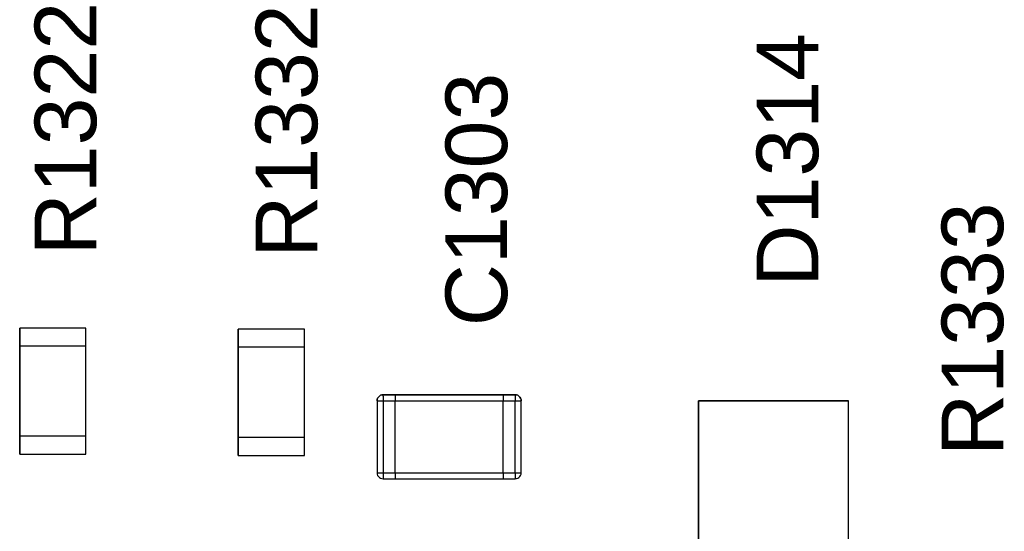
# Model space of a CAD drawing. Header units: inches. Extents: x 0 to 474, y -297 to 0.
# Tile 11 of 256: x 183.89 to 192.09, y -179.73 to -175.47. Entities that reach past the tile are written whole.
import ezdxf

# ---------------------------------------------------------------- set-up
doc = ezdxf.new("R2010")
doc.units = ezdxf.units.IN
doc.header["$MEASUREMENT"] = 0
doc.styles.add('Arial0', font='arial.ttf', dxfattribs={"height": 3.644212})

msp = doc.modelspace()

# ---------------------------------------------------------------- linework, layer by layer
at = {"color": 7, "true_color": 0xffffff}
for p, q in [((184.4448, -178.0348), (183.8948, -178.0348)), ((183.8948, -178.0348), (183.8948, -178.1848)), ((183.8948, -178.1848), (183.8948, -178.0348)), ((184.4448, -178.0348), (183.8948, -178.0348)), ((184.4448, -178.1848), (184.4448, -178.0348)), ((184.4448, -178.1848), (184.4448, -178.0348)), ((186.2648, -178.0448), (185.7148, -178.0448)), ((185.7148, -178.0448), (185.7148, -178.1948)), ((185.7148, -178.1948), (185.7148, -178.0448)), ((186.2648, -178.0448), (185.7148, -178.0448)), ((186.2648, -178.1948), (186.2648, -178.0448)), ((186.2648, -178.1948), (186.2648, -178.0448)), ((183.8948, -178.1848), (183.8948, -178.9348)), ((183.8948, -178.9348), (183.8948, -178.1848)), ((184.4448, -178.1848), (183.8948, -178.1848)), ((183.8948, -178.9348), (183.8948, -178.1848)), ((184.4448, -178.1848), (183.8948, -178.1848)), ((184.4448, -178.9348), (184.4448, -178.1848)), ((184.4448, -178.9348), (184.4448, -178.1848)), ((184.4448, -178.9348), (184.4448, -178.1848)), ((185.7148, -178.1948), (185.7148, -178.9448)), ((185.7148, -178.9448), (185.7148, -178.1948)), ((186.2648, -178.1948), (185.7148, -178.1948)), ((185.7148, -178.9448), (185.7148, -178.1948)), ((186.2648, -178.1948), (185.7148, -178.1948)), ((186.2648, -178.9448), (186.2648, -178.1948)), ((186.2648, -178.9448), (186.2648, -178.1948)), ((186.2648, -178.9448), (186.2648, -178.1948)), ((186.8888, -178.6008), (186.8808, -178.6088)), ((186.8808, -178.6088), (186.8888, -178.6008)), ((186.8808, -178.6088), (186.8888, -178.6008)), ((186.8978, -178.5948), (186.8888, -178.6008)), ((186.8888, -178.6008), (186.8978, -178.5948)), ((186.8888, -178.6008), (186.8978, -178.5948)), ((186.9088, -178.5908), (186.8978, -178.5948)), ((186.8978, -178.5948), (186.9088, -178.5908)), ((186.8978, -178.5948), (186.9088, -178.5908)), ((186.9198, -178.5898), (186.9088, -178.5908)), ((186.9088, -178.5908), (186.9198, -178.5898)), ((186.9088, -178.5908), (186.9198, -178.5898)), ((187.0198, -178.5898), (186.9198, -178.5898)), ((186.9198, -178.5898), (187.0198, -178.5898)), ((186.9198, -178.5898), (187.0198, -178.5898)), ((186.9198, -178.5898), (186.9198, -178.5908)), ((186.9198, -178.5898), (186.9198, -178.5908)), ((186.9198, -178.5908), (186.9198, -178.5948)), ((186.9198, -178.5908), (186.9198, -178.5948)), ((186.9198, -178.6008), (186.9198, -178.5948)), ((186.9198, -178.6008), (186.9198, -178.5948)), ((186.9198, -178.6008), (186.9198, -178.6088)), ((186.9198, -178.6008), (186.9198, -178.6088)), ((187.9198, -178.5898), (187.0198, -178.5898)), ((187.0198, -178.5898), (187.0198, -178.5908)), ((187.0198, -178.5898), (187.9198, -178.5898)), ((187.0198, -178.5898), (187.0198, -178.5908)), ((187.0198, -178.5898), (187.0198, -178.5908)), ((187.0198, -178.5898), (187.9198, -178.5898)), ((187.0198, -178.5898), (187.0198, -178.5908)), ((187.0198, -178.5908), (187.0198, -178.5948)), ((187.0198, -178.5908), (187.0198, -178.5948)), ((187.0198, -178.5908), (187.0198, -178.5948)), ((187.0198, -178.5908), (187.0198, -178.5948)), ((187.0198, -178.5948), (187.0198, -178.6008)), ((187.0198, -178.5948), (187.0198, -178.6008)), ((187.0198, -178.5948), (187.0198, -178.6008)), ((187.0198, -178.5948), (187.0198, -178.6008)), ((187.0198, -178.6008), (187.0198, -178.6088)), ((187.0198, -178.6008), (187.0198, -178.6088)), ((187.0198, -178.6008), (187.0198, -178.6088)), ((187.0198, -178.6008), (187.0198, -178.6088)), ((188.0198, -178.5898), (187.9198, -178.5898)), ((187.9198, -178.5898), (188.0198, -178.5898)), ((187.9198, -178.5898), (187.9198, -178.5908)), ((187.9198, -178.5898), (187.9198, -178.5908)), ((187.9198, -178.5898), (188.0198, -178.5898)), ((187.9198, -178.5898), (187.9198, -178.5908)), ((187.9198, -178.5898), (187.9198, -178.5908)), ((187.9198, -178.5908), (187.9198, -178.5948)), ((187.9198, -178.5908), (187.9198, -178.5948)), ((187.9198, -178.5908), (187.9198, -178.5948)), ((187.9198, -178.5908), (187.9198, -178.5948)), ((187.9198, -178.5948), (187.9198, -178.6008)), ((187.9198, -178.5948), (187.9198, -178.6008)), ((187.9198, -178.5948), (187.9198, -178.6008)), ((187.9198, -178.5948), (187.9198, -178.6008)), ((187.9198, -178.6008), (187.9198, -178.6088)), ((187.9198, -178.6008), (187.9198, -178.6088)), ((187.9198, -178.6008), (187.9198, -178.6088)), ((187.9198, -178.6008), (187.9198, -178.6088)), ((188.0198, -178.5908), (188.0198, -178.5898)), ((188.0198, -178.5898), (188.0308, -178.5908)), ((188.0198, -178.5898), (188.0308, -178.5908)), ((188.0198, -178.5898), (188.0198, -178.5908)), ((188.0198, -178.5898), (188.0198, -178.5908)), ((188.0308, -178.5908), (188.0198, -178.5908)), ((188.0198, -178.5908), (188.0198, -178.5948)), ((188.0198, -178.5908), (188.0198, -178.5948)), ((188.0198, -178.5948), (188.0198, -178.6008)), ((188.0198, -178.5948), (188.0198, -178.6008)), ((188.0198, -178.6008), (188.0198, -178.6088)), ((188.0198, -178.6008), (188.0198, -178.6088)), ((188.0418, -178.5948), (188.0308, -178.5908)), ((188.0308, -178.5908), (188.0418, -178.5948)), ((188.0308, -178.5908), (188.0418, -178.5948)), ((188.0508, -178.6008), (188.0418, -178.5948)), ((188.0418, -178.5948), (188.0508, -178.6008)), ((188.0418, -178.5948), (188.0508, -178.6008)), ((188.0588, -178.6088), (188.0508, -178.6008)), ((188.0508, -178.6008), (188.0588, -178.6088)), ((188.0508, -178.6008), (188.0588, -178.6088)), ((186.8708, -178.6288), (186.8698, -178.6398)), ((186.8698, -178.6398), (186.8708, -178.6288)), ((186.8698, -178.6398), (186.8708, -178.6288)), ((186.8698, -178.6398), (186.8698, -179.2398)), ((186.8698, -178.6398), (186.8698, -179.2398)), ((186.8698, -178.6398), (186.8698, -179.2398)), ((186.8698, -178.6398), (186.8708, -178.6398)), ((186.8698, -178.6398), (186.8708, -178.6398)), ((186.8748, -178.6178), (186.8708, -178.6288)), ((186.8708, -178.6288), (186.8748, -178.6178)), ((186.8708, -178.6288), (186.8748, -178.6178)), ((186.8708, -178.6398), (186.8748, -178.6398)), ((186.8708, -178.6398), (186.8748, -178.6398)), ((186.8808, -178.6088), (186.8748, -178.6178)), ((186.8748, -178.6178), (186.8808, -178.6088)), ((186.8748, -178.6178), (186.8808, -178.6088)), ((186.8748, -178.6398), (186.8808, -178.6398)), ((186.8748, -178.6398), (186.8808, -178.6398)), ((186.8808, -178.6398), (186.8888, -178.6398)), ((186.8808, -178.6398), (186.8888, -178.6398)), ((186.8888, -178.6398), (186.8978, -178.6398)), ((186.8888, -178.6398), (186.8978, -178.6398)), ((186.8978, -178.6398), (186.9088, -178.6398)), ((186.8978, -178.6398), (186.9088, -178.6398)), ((186.9088, -178.6398), (186.9198, -178.6398)), ((186.9088, -178.6398), (186.9198, -178.6398)), ((186.9198, -178.6088), (186.9198, -178.6178)), ((186.9198, -178.6088), (186.9198, -178.6178)), ((186.9198, -178.6178), (186.9198, -178.6288)), ((186.9198, -178.6178), (186.9198, -178.6288)), ((186.9198, -178.6288), (186.9198, -178.6398)), ((186.9198, -178.6288), (186.9198, -178.6398)), ((186.9198, -178.6398), (187.0198, -178.6398)), ((186.9198, -178.6398), (186.9198, -179.2398)), ((186.9198, -178.6398), (187.0198, -178.6398)), ((186.9198, -178.6398), (186.9198, -179.2398)), ((187.0198, -178.6088), (187.0198, -178.6178)), ((187.0198, -178.6088), (187.0198, -178.6178)), ((187.0198, -178.6088), (187.0198, -178.6178)), ((187.0198, -178.6088), (187.0198, -178.6178)), ((187.0198, -178.6178), (187.0198, -178.6288)), ((187.0198, -178.6178), (187.0198, -178.6288)), ((187.0198, -178.6178), (187.0198, -178.6288)), ((187.0198, -178.6178), (187.0198, -178.6288)), ((187.0198, -178.6288), (187.0198, -178.6398)), ((187.0198, -178.6288), (187.0198, -178.6398)), ((187.0198, -178.6288), (187.0198, -178.6398)), ((187.0198, -178.6288), (187.0198, -178.6398)), ((187.0198, -179.2398), (187.0198, -178.6398)), ((187.0198, -179.2398), (187.0198, -178.6398)), ((187.0198, -179.2398), (187.0198, -178.6398)), ((187.0198, -179.2398), (187.0198, -178.6398)), ((187.0198, -178.6398), (187.9198, -178.6398)), ((187.0198, -178.6398), (187.9198, -178.6398)), ((187.9198, -178.6088), (187.9198, -178.6178)), ((187.9198, -178.6088), (187.9198, -178.6178)), ((187.9198, -178.6088), (187.9198, -178.6178)), ((187.9198, -178.6088), (187.9198, -178.6178)), ((187.9198, -178.6178), (187.9198, -178.6288)), ((187.9198, -178.6178), (187.9198, -178.6288)), ((187.9198, -178.6178), (187.9198, -178.6288)), ((187.9198, -178.6178), (187.9198, -178.6288)), ((187.9198, -178.6288), (187.9198, -178.6398)), ((187.9198, -178.6288), (187.9198, -178.6398)), ((187.9198, -178.6288), (187.9198, -178.6398)), ((187.9198, -178.6288), (187.9198, -178.6398)), ((187.9198, -179.2398), (187.9198, -178.6398)), ((187.9198, -179.2398), (187.9198, -178.6398)), ((187.9198, -179.2398), (187.9198, -178.6398)), ((187.9198, -179.2398), (187.9198, -178.6398)), ((187.9198, -178.6398), (188.0198, -178.6398)), ((187.9198, -178.6398), (188.0198, -178.6398)), ((188.0198, -178.6088), (188.0198, -178.6178)), ((188.0198, -178.6088), (188.0198, -178.6178)), ((188.0198, -178.6178), (188.0198, -178.6288)), ((188.0198, -178.6178), (188.0198, -178.6288)), ((188.0198, -178.6288), (188.0198, -178.6398)), ((188.0198, -178.6288), (188.0198, -178.6398)), ((188.0198, -178.6398), (188.0308, -178.6398)), ((188.0198, -179.2398), (188.0198, -178.6398)), ((188.0198, -178.6398), (188.0308, -178.6398)), ((188.0198, -179.2398), (188.0198, -178.6398)), ((188.0308, -178.6398), (188.0418, -178.6398)), ((188.0308, -178.6398), (188.0418, -178.6398)), ((188.0418, -178.6398), (188.0508, -178.6398)), ((188.0418, -178.6398), (188.0508, -178.6398)), ((188.0508, -178.6398), (188.0588, -178.6398)), ((188.0508, -178.6398), (188.0588, -178.6398)), ((188.0648, -178.6178), (188.0588, -178.6088)), ((188.0588, -178.6088), (188.0648, -178.6178)), ((188.0588, -178.6088), (188.0648, -178.6178)), ((188.0588, -178.6398), (188.0648, -178.6398)), ((188.0588, -178.6398), (188.0648, -178.6398)), ((188.0688, -178.6288), (188.0648, -178.6178)), ((188.0648, -178.6178), (188.0688, -178.6288)), ((188.0648, -178.6178), (188.0688, -178.6288)), ((188.0648, -178.6398), (188.0688, -178.6398)), ((188.0648, -178.6398), (188.0688, -178.6398)), ((188.0698, -178.6398), (188.0688, -178.6288)), ((188.0688, -178.6288), (188.0698, -178.6398)), ((188.0688, -178.6288), (188.0698, -178.6398)), ((188.0688, -178.6398), (188.0698, -178.6398)), ((188.0688, -178.6398), (188.0698, -178.6398)), ((188.0698, -179.2398), (188.0698, -178.6398)), ((188.0698, -179.2398), (188.0698, -178.6398)), ((188.0698, -179.2398), (188.0698, -178.6398)), ((190.7948, -178.6398), (189.5448, -178.6398)), ((189.5448, -178.6398), (189.5448, -180.3398)), ((189.5448, -180.3398), (189.5448, -178.6398)), ((189.5448, -178.6398), (190.7948, -178.6398)), ((190.7948, -180.3398), (190.7948, -178.6398)), ((190.7948, -180.3398), (190.7948, -178.6398)), ((183.8948, -178.9348), (183.8948, -179.0848)), ((183.8948, -179.0848), (183.8948, -178.9348)), ((184.4448, -178.9348), (183.8948, -178.9348)), ((184.4448, -178.9348), (183.8948, -178.9348)), ((184.4448, -179.0848), (184.4448, -178.9348)), ((184.4448, -179.0848), (184.4448, -178.9348)), ((185.7148, -178.9448), (185.7148, -179.0948)), ((185.7148, -179.0948), (185.7148, -178.9448)), ((186.2648, -178.9448), (185.7148, -178.9448)), ((186.2648, -178.9448), (185.7148, -178.9448)), ((186.2648, -179.0948), (186.2648, -178.9448)), ((186.2648, -179.0948), (186.2648, -178.9448)), ((183.8948, -179.0848), (184.4448, -179.0848)), ((183.8948, -179.0848), (184.4448, -179.0848)), ((185.7148, -179.0948), (186.2648, -179.0948)), ((185.7148, -179.0948), (186.2648, -179.0948)), ((186.8698, -179.2398), (186.8708, -179.2508)), ((186.8698, -179.2398), (186.8708, -179.2508)), ((186.8698, -179.2398), (186.8708, -179.2508)), ((186.8698, -179.2398), (186.8708, -179.2398)), ((186.8698, -179.2398), (186.8708, -179.2398)), ((186.8708, -179.2398), (186.8748, -179.2398)), ((186.8708, -179.2398), (186.8748, -179.2398)), ((186.8708, -179.2508), (186.8748, -179.2618)), ((186.8708, -179.2508), (186.8748, -179.2618)), ((186.8708, -179.2508), (186.8748, -179.2618)), ((186.8748, -179.2398), (186.8808, -179.2398)), ((186.8748, -179.2398), (186.8808, -179.2398)), ((186.8808, -179.2398), (186.8888, -179.2398)), ((186.8808, -179.2398), (186.8888, -179.2398)), ((186.8888, -179.2398), (186.8978, -179.2398)), ((186.8888, -179.2398), (186.8978, -179.2398)), ((186.8978, -179.2398), (186.9088, -179.2398)), ((186.8978, -179.2398), (186.9088, -179.2398)), ((186.9088, -179.2398), (186.9198, -179.2398)), ((186.9088, -179.2398), (186.9198, -179.2398)), ((186.9198, -179.2398), (187.0198, -179.2398)), ((186.9198, -179.2398), (186.9198, -179.2508)), ((186.9198, -179.2398), (187.0198, -179.2398)), ((186.9198, -179.2398), (186.9198, -179.2508)), ((186.9198, -179.2508), (186.9198, -179.2618)), ((186.9198, -179.2508), (186.9198, -179.2618)), ((187.0198, -179.2398), (187.0198, -179.2508)), ((187.0198, -179.2398), (187.0198, -179.2508)), ((187.0198, -179.2398), (187.0198, -179.2508)), ((187.0198, -179.2398), (187.0198, -179.2508)), ((187.0198, -179.2398), (187.9198, -179.2398)), ((187.0198, -179.2398), (187.9198, -179.2398)), ((187.0198, -179.2508), (187.0198, -179.2618)), ((187.0198, -179.2508), (187.0198, -179.2618)), ((187.0198, -179.2508), (187.0198, -179.2618)), ((187.0198, -179.2508), (187.0198, -179.2618)), ((187.9198, -179.2398), (187.9198, -179.2508)), ((187.9198, -179.2398), (187.9198, -179.2508)), ((187.9198, -179.2398), (187.9198, -179.2508)), ((187.9198, -179.2398), (187.9198, -179.2508)), ((187.9198, -179.2398), (188.0198, -179.2398)), ((187.9198, -179.2398), (188.0198, -179.2398)), ((187.9198, -179.2508), (187.9198, -179.2618)), ((187.9198, -179.2508), (187.9198, -179.2618)), ((187.9198, -179.2508), (187.9198, -179.2618)), ((187.9198, -179.2508), (187.9198, -179.2618)), ((188.0198, -179.2398), (188.0308, -179.2398)), ((188.0198, -179.2398), (188.0198, -179.2508)), ((188.0198, -179.2398), (188.0308, -179.2398)), ((188.0198, -179.2398), (188.0198, -179.2508)), ((188.0198, -179.2508), (188.0198, -179.2618)), ((188.0198, -179.2508), (188.0198, -179.2618)), ((188.0308, -179.2398), (188.0418, -179.2398)), ((188.0308, -179.2398), (188.0418, -179.2398)), ((188.0418, -179.2398), (188.0508, -179.2398)), ((188.0418, -179.2398), (188.0508, -179.2398)), ((188.0508, -179.2398), (188.0588, -179.2398)), ((188.0508, -179.2398), (188.0588, -179.2398)), ((188.0588, -179.2398), (188.0648, -179.2398)), ((188.0588, -179.2398), (188.0648, -179.2398)), ((188.0648, -179.2398), (188.0688, -179.2398)), ((188.0648, -179.2398), (188.0688, -179.2398)), ((188.0648, -179.2618), (188.0688, -179.2508)), ((188.0648, -179.2618), (188.0688, -179.2508)), ((188.0648, -179.2618), (188.0688, -179.2508)), ((188.0688, -179.2508), (188.0698, -179.2398)), ((188.0688, -179.2508), (188.0698, -179.2398)), ((188.0688, -179.2508), (188.0698, -179.2398)), ((188.0688, -179.2398), (188.0698, -179.2398)), ((188.0688, -179.2398), (188.0698, -179.2398)), ((186.8748, -179.2618), (186.8808, -179.2708)), ((186.8748, -179.2618), (186.8808, -179.2708)), ((186.8748, -179.2618), (186.8808, -179.2708)), ((186.8808, -179.2708), (186.8888, -179.2788)), ((186.8808, -179.2708), (186.8888, -179.2788)), ((186.8808, -179.2708), (186.8888, -179.2788)), ((186.8888, -179.2788), (186.8978, -179.2848)), ((186.8888, -179.2788), (186.8978, -179.2848)), ((186.8888, -179.2788), (186.8978, -179.2848)), ((186.8978, -179.2848), (186.9088, -179.2888)), ((186.8978, -179.2848), (186.9088, -179.2888)), ((186.8978, -179.2848), (186.9088, -179.2888)), ((186.9088, -179.2888), (186.9198, -179.2898)), ((186.9088, -179.2888), (186.9198, -179.2898)), ((186.9088, -179.2888), (186.9198, -179.2898)), ((186.9198, -179.2618), (186.9198, -179.2708)), ((186.9198, -179.2618), (186.9198, -179.2708)), ((186.9198, -179.2708), (186.9198, -179.2788)), ((186.9198, -179.2708), (186.9198, -179.2788)), ((186.9198, -179.2788), (186.9198, -179.2848)), ((186.9198, -179.2788), (186.9198, -179.2848)), ((186.9198, -179.2848), (186.9198, -179.2888)), ((186.9198, -179.2848), (186.9198, -179.2888)), ((186.9198, -179.2888), (186.9198, -179.2898)), ((186.9198, -179.2888), (186.9198, -179.2898)), ((186.9198, -179.2898), (187.0198, -179.2898)), ((186.9198, -179.2898), (187.0198, -179.2898)), ((186.9198, -179.2898), (187.0198, -179.2898)), ((187.0198, -179.2618), (187.0198, -179.2708)), ((187.0198, -179.2618), (187.0198, -179.2708)), ((187.0198, -179.2618), (187.0198, -179.2708)), ((187.0198, -179.2618), (187.0198, -179.2708)), ((187.0198, -179.2708), (187.0198, -179.2788)), ((187.0198, -179.2708), (187.0198, -179.2788)), ((187.0198, -179.2708), (187.0198, -179.2788)), ((187.0198, -179.2708), (187.0198, -179.2788)), ((187.0198, -179.2788), (187.0198, -179.2848)), ((187.0198, -179.2788), (187.0198, -179.2848)), ((187.0198, -179.2788), (187.0198, -179.2848)), ((187.0198, -179.2788), (187.0198, -179.2848)), ((187.0198, -179.2848), (187.0198, -179.2888)), ((187.0198, -179.2848), (187.0198, -179.2888)), ((187.0198, -179.2848), (187.0198, -179.2888)), ((187.0198, -179.2848), (187.0198, -179.2888)), ((187.0198, -179.2888), (187.0198, -179.2898)), ((187.0198, -179.2888), (187.0198, -179.2898)), ((187.0198, -179.2888), (187.0198, -179.2898)), ((187.0198, -179.2888), (187.0198, -179.2898)), ((187.0198, -179.2898), (187.9198, -179.2898)), ((187.0198, -179.2898), (187.9198, -179.2898)), ((187.0198, -179.2898), (187.9198, -179.2898)), ((187.9198, -179.2618), (187.9198, -179.2708)), ((187.9198, -179.2618), (187.9198, -179.2708)), ((187.9198, -179.2618), (187.9198, -179.2708)), ((187.9198, -179.2618), (187.9198, -179.2708)), ((187.9198, -179.2708), (187.9198, -179.2788)), ((187.9198, -179.2708), (187.9198, -179.2788)), ((187.9198, -179.2708), (187.9198, -179.2788)), ((187.9198, -179.2708), (187.9198, -179.2788)), ((187.9198, -179.2788), (187.9198, -179.2848)), ((187.9198, -179.2788), (187.9198, -179.2848)), ((187.9198, -179.2788), (187.9198, -179.2848)), ((187.9198, -179.2788), (187.9198, -179.2848)), ((187.9198, -179.2848), (187.9198, -179.2888)), ((187.9198, -179.2848), (187.9198, -179.2888)), ((187.9198, -179.2848), (187.9198, -179.2888)), ((187.9198, -179.2848), (187.9198, -179.2888)), ((187.9198, -179.2888), (187.9198, -179.2898)), ((187.9198, -179.2888), (187.9198, -179.2898)), ((187.9198, -179.2888), (187.9198, -179.2898)), ((187.9198, -179.2888), (187.9198, -179.2898)), ((187.9198, -179.2898), (188.0198, -179.2898)), ((187.9198, -179.2898), (188.0198, -179.2898)), ((187.9198, -179.2898), (188.0198, -179.2898)), ((188.0198, -179.2618), (188.0198, -179.2708)), ((188.0198, -179.2618), (188.0198, -179.2708)), ((188.0198, -179.2708), (188.0198, -179.2788)), ((188.0198, -179.2708), (188.0198, -179.2788)), ((188.0198, -179.2788), (188.0198, -179.2848)), ((188.0198, -179.2788), (188.0198, -179.2848)), ((188.0198, -179.2848), (188.0198, -179.2888)), ((188.0198, -179.2848), (188.0198, -179.2888)), ((188.0198, -179.2898), (188.0198, -179.2888)), ((188.0198, -179.2888), (188.0308, -179.2888)), ((188.0198, -179.2898), (188.0308, -179.2888)), ((188.0198, -179.2898), (188.0308, -179.2888)), ((188.0198, -179.2888), (188.0198, -179.2898)), ((188.0198, -179.2888), (188.0198, -179.2898)), ((188.0308, -179.2888), (188.0418, -179.2848)), ((188.0308, -179.2888), (188.0418, -179.2848)), ((188.0308, -179.2888), (188.0418, -179.2848)), ((188.0418, -179.2848), (188.0508, -179.2788)), ((188.0418, -179.2848), (188.0508, -179.2788)), ((188.0418, -179.2848), (188.0508, -179.2788)), ((188.0508, -179.2788), (188.0588, -179.2708)), ((188.0508, -179.2788), (188.0588, -179.2708)), ((188.0508, -179.2788), (188.0588, -179.2708)), ((188.0588, -179.2708), (188.0648, -179.2618)), ((188.0588, -179.2708), (188.0648, -179.2618)), ((188.0588, -179.2708), (188.0648, -179.2618))]:
    msp.add_line(p, q, dxfattribs=at)
at = {"color": 18, "true_color": 0x000000}
for p, q in [((184.4448, -178.0348), (183.8948, -178.0348)), ((183.8948, -178.0348), (183.8948, -178.1848)), ((183.8948, -178.1848), (183.8948, -178.0348)), ((184.4448, -178.0348), (183.8948, -178.0348)), ((184.4448, -178.1848), (184.4448, -178.0348)), ((184.4448, -178.1848), (184.4448, -178.0348)), ((186.2648, -178.0448), (185.7148, -178.0448)), ((185.7148, -178.0448), (185.7148, -178.1948)), ((185.7148, -178.1948), (185.7148, -178.0448)), ((186.2648, -178.0448), (185.7148, -178.0448)), ((186.2648, -178.1948), (186.2648, -178.0448)), ((186.2648, -178.1948), (186.2648, -178.0448)), ((183.8948, -178.1848), (183.8948, -178.9348)), ((183.8948, -178.9348), (183.8948, -178.1848)), ((184.4448, -178.1848), (183.8948, -178.1848)), ((183.8948, -178.9348), (183.8948, -178.1848)), ((184.4448, -178.1848), (183.8948, -178.1848)), ((184.4448, -178.9348), (184.4448, -178.1848)), ((184.4448, -178.9348), (184.4448, -178.1848)), ((184.4448, -178.9348), (184.4448, -178.1848)), ((185.7148, -178.1948), (185.7148, -178.9448)), ((185.7148, -178.9448), (185.7148, -178.1948)), ((186.2648, -178.1948), (185.7148, -178.1948)), ((185.7148, -178.9448), (185.7148, -178.1948)), ((186.2648, -178.1948), (185.7148, -178.1948)), ((186.2648, -178.9448), (186.2648, -178.1948)), ((186.2648, -178.9448), (186.2648, -178.1948)), ((186.2648, -178.9448), (186.2648, -178.1948)), ((186.8888, -178.6008), (186.8808, -178.6088)), ((186.8808, -178.6088), (186.8888, -178.6008)), ((186.8808, -178.6088), (186.8888, -178.6008)), ((186.8978, -178.5948), (186.8888, -178.6008)), ((186.8888, -178.6008), (186.8978, -178.5948)), ((186.8888, -178.6008), (186.8978, -178.5948)), ((186.9088, -178.5908), (186.8978, -178.5948)), ((186.8978, -178.5948), (186.9088, -178.5908)), ((186.8978, -178.5948), (186.9088, -178.5908)), ((186.9198, -178.5898), (186.9088, -178.5908)), ((186.9088, -178.5908), (186.9198, -178.5898)), ((186.9088, -178.5908), (186.9198, -178.5898)), ((187.0198, -178.5898), (186.9198, -178.5898)), ((186.9198, -178.5898), (187.0198, -178.5898)), ((186.9198, -178.5898), (187.0198, -178.5898)), ((186.9198, -178.5898), (186.9198, -178.5908)), ((186.9198, -178.5898), (186.9198, -178.5908)), ((186.9198, -178.5908), (186.9198, -178.5948)), ((186.9198, -178.5908), (186.9198, -178.5948)), ((186.9198, -178.6008), (186.9198, -178.5948)), ((186.9198, -178.6008), (186.9198, -178.5948)), ((186.9198, -178.6008), (186.9198, -178.6088)), ((186.9198, -178.6008), (186.9198, -178.6088)), ((187.9198, -178.5898), (187.0198, -178.5898)), ((187.0198, -178.5898), (187.0198, -178.5908)), ((187.0198, -178.5898), (187.9198, -178.5898)), ((187.0198, -178.5898), (187.0198, -178.5908)), ((187.0198, -178.5898), (187.0198, -178.5908)), ((187.0198, -178.5898), (187.9198, -178.5898)), ((187.0198, -178.5898), (187.0198, -178.5908)), ((187.0198, -178.5908), (187.0198, -178.5948)), ((187.0198, -178.5908), (187.0198, -178.5948)), ((187.0198, -178.5908), (187.0198, -178.5948)), ((187.0198, -178.5908), (187.0198, -178.5948)), ((187.0198, -178.5948), (187.0198, -178.6008)), ((187.0198, -178.5948), (187.0198, -178.6008)), ((187.0198, -178.5948), (187.0198, -178.6008)), ((187.0198, -178.5948), (187.0198, -178.6008)), ((187.0198, -178.6008), (187.0198, -178.6088)), ((187.0198, -178.6008), (187.0198, -178.6088)), ((187.0198, -178.6008), (187.0198, -178.6088)), ((187.0198, -178.6008), (187.0198, -178.6088)), ((188.0198, -178.5898), (187.9198, -178.5898)), ((187.9198, -178.5898), (188.0198, -178.5898)), ((187.9198, -178.5898), (187.9198, -178.5908)), ((187.9198, -178.5898), (187.9198, -178.5908)), ((187.9198, -178.5898), (188.0198, -178.5898)), ((187.9198, -178.5898), (187.9198, -178.5908)), ((187.9198, -178.5898), (187.9198, -178.5908)), ((187.9198, -178.5908), (187.9198, -178.5948)), ((187.9198, -178.5908), (187.9198, -178.5948)), ((187.9198, -178.5908), (187.9198, -178.5948)), ((187.9198, -178.5908), (187.9198, -178.5948)), ((187.9198, -178.5948), (187.9198, -178.6008)), ((187.9198, -178.5948), (187.9198, -178.6008)), ((187.9198, -178.5948), (187.9198, -178.6008)), ((187.9198, -178.5948), (187.9198, -178.6008)), ((187.9198, -178.6008), (187.9198, -178.6088)), ((187.9198, -178.6008), (187.9198, -178.6088)), ((187.9198, -178.6008), (187.9198, -178.6088)), ((187.9198, -178.6008), (187.9198, -178.6088)), ((188.0198, -178.5908), (188.0198, -178.5898)), ((188.0198, -178.5898), (188.0308, -178.5908)), ((188.0198, -178.5898), (188.0308, -178.5908)), ((188.0198, -178.5898), (188.0198, -178.5908)), ((188.0198, -178.5898), (188.0198, -178.5908)), ((188.0308, -178.5908), (188.0198, -178.5908)), ((188.0198, -178.5908), (188.0198, -178.5948)), ((188.0198, -178.5908), (188.0198, -178.5948)), ((188.0198, -178.5948), (188.0198, -178.6008)), ((188.0198, -178.5948), (188.0198, -178.6008)), ((188.0198, -178.6008), (188.0198, -178.6088)), ((188.0198, -178.6008), (188.0198, -178.6088)), ((188.0418, -178.5948), (188.0308, -178.5908)), ((188.0308, -178.5908), (188.0418, -178.5948)), ((188.0308, -178.5908), (188.0418, -178.5948)), ((188.0508, -178.6008), (188.0418, -178.5948)), ((188.0418, -178.5948), (188.0508, -178.6008)), ((188.0418, -178.5948), (188.0508, -178.6008)), ((188.0588, -178.6088), (188.0508, -178.6008)), ((188.0508, -178.6008), (188.0588, -178.6088)), ((188.0508, -178.6008), (188.0588, -178.6088)), ((186.8708, -178.6288), (186.8698, -178.6398)), ((186.8698, -178.6398), (186.8708, -178.6288)), ((186.8698, -178.6398), (186.8708, -178.6288)), ((186.8698, -178.6398), (186.8698, -179.2398)), ((186.8698, -178.6398), (186.8698, -179.2398)), ((186.8698, -178.6398), (186.8698, -179.2398)), ((186.8698, -178.6398), (186.8708, -178.6398)), ((186.8698, -178.6398), (186.8708, -178.6398)), ((186.8748, -178.6178), (186.8708, -178.6288)), ((186.8708, -178.6288), (186.8748, -178.6178)), ((186.8708, -178.6288), (186.8748, -178.6178)), ((186.8708, -178.6398), (186.8748, -178.6398)), ((186.8708, -178.6398), (186.8748, -178.6398)), ((186.8808, -178.6088), (186.8748, -178.6178)), ((186.8748, -178.6178), (186.8808, -178.6088)), ((186.8748, -178.6178), (186.8808, -178.6088)), ((186.8748, -178.6398), (186.8808, -178.6398)), ((186.8748, -178.6398), (186.8808, -178.6398)), ((186.8808, -178.6398), (186.8888, -178.6398)), ((186.8808, -178.6398), (186.8888, -178.6398)), ((186.8888, -178.6398), (186.8978, -178.6398)), ((186.8888, -178.6398), (186.8978, -178.6398)), ((186.8978, -178.6398), (186.9088, -178.6398)), ((186.8978, -178.6398), (186.9088, -178.6398)), ((186.9088, -178.6398), (186.9198, -178.6398)), ((186.9088, -178.6398), (186.9198, -178.6398)), ((186.9198, -178.6088), (186.9198, -178.6178)), ((186.9198, -178.6088), (186.9198, -178.6178)), ((186.9198, -178.6178), (186.9198, -178.6288)), ((186.9198, -178.6178), (186.9198, -178.6288)), ((186.9198, -178.6288), (186.9198, -178.6398)), ((186.9198, -178.6288), (186.9198, -178.6398)), ((186.9198, -178.6398), (187.0198, -178.6398)), ((186.9198, -178.6398), (186.9198, -179.2398)), ((186.9198, -178.6398), (187.0198, -178.6398)), ((186.9198, -178.6398), (186.9198, -179.2398)), ((187.0198, -178.6088), (187.0198, -178.6178)), ((187.0198, -178.6088), (187.0198, -178.6178)), ((187.0198, -178.6088), (187.0198, -178.6178)), ((187.0198, -178.6088), (187.0198, -178.6178)), ((187.0198, -178.6178), (187.0198, -178.6288)), ((187.0198, -178.6178), (187.0198, -178.6288)), ((187.0198, -178.6178), (187.0198, -178.6288)), ((187.0198, -178.6178), (187.0198, -178.6288)), ((187.0198, -178.6288), (187.0198, -178.6398)), ((187.0198, -178.6288), (187.0198, -178.6398)), ((187.0198, -178.6288), (187.0198, -178.6398)), ((187.0198, -178.6288), (187.0198, -178.6398)), ((187.0198, -179.2398), (187.0198, -178.6398)), ((187.0198, -179.2398), (187.0198, -178.6398)), ((187.0198, -179.2398), (187.0198, -178.6398)), ((187.0198, -179.2398), (187.0198, -178.6398)), ((187.0198, -178.6398), (187.9198, -178.6398)), ((187.0198, -178.6398), (187.9198, -178.6398)), ((187.9198, -178.6088), (187.9198, -178.6178)), ((187.9198, -178.6088), (187.9198, -178.6178)), ((187.9198, -178.6088), (187.9198, -178.6178)), ((187.9198, -178.6088), (187.9198, -178.6178)), ((187.9198, -178.6178), (187.9198, -178.6288)), ((187.9198, -178.6178), (187.9198, -178.6288)), ((187.9198, -178.6178), (187.9198, -178.6288)), ((187.9198, -178.6178), (187.9198, -178.6288)), ((187.9198, -178.6288), (187.9198, -178.6398)), ((187.9198, -178.6288), (187.9198, -178.6398)), ((187.9198, -178.6288), (187.9198, -178.6398)), ((187.9198, -178.6288), (187.9198, -178.6398)), ((187.9198, -179.2398), (187.9198, -178.6398)), ((187.9198, -179.2398), (187.9198, -178.6398)), ((187.9198, -179.2398), (187.9198, -178.6398)), ((187.9198, -179.2398), (187.9198, -178.6398)), ((187.9198, -178.6398), (188.0198, -178.6398)), ((187.9198, -178.6398), (188.0198, -178.6398)), ((188.0198, -178.6088), (188.0198, -178.6178)), ((188.0198, -178.6088), (188.0198, -178.6178)), ((188.0198, -178.6178), (188.0198, -178.6288)), ((188.0198, -178.6178), (188.0198, -178.6288)), ((188.0198, -178.6288), (188.0198, -178.6398)), ((188.0198, -178.6288), (188.0198, -178.6398)), ((188.0198, -178.6398), (188.0308, -178.6398)), ((188.0198, -179.2398), (188.0198, -178.6398)), ((188.0198, -178.6398), (188.0308, -178.6398)), ((188.0198, -179.2398), (188.0198, -178.6398)), ((188.0308, -178.6398), (188.0418, -178.6398)), ((188.0308, -178.6398), (188.0418, -178.6398)), ((188.0418, -178.6398), (188.0508, -178.6398)), ((188.0418, -178.6398), (188.0508, -178.6398)), ((188.0508, -178.6398), (188.0588, -178.6398)), ((188.0508, -178.6398), (188.0588, -178.6398)), ((188.0648, -178.6178), (188.0588, -178.6088)), ((188.0588, -178.6088), (188.0648, -178.6178)), ((188.0588, -178.6088), (188.0648, -178.6178)), ((188.0588, -178.6398), (188.0648, -178.6398)), ((188.0588, -178.6398), (188.0648, -178.6398)), ((188.0688, -178.6288), (188.0648, -178.6178)), ((188.0648, -178.6178), (188.0688, -178.6288)), ((188.0648, -178.6178), (188.0688, -178.6288)), ((188.0648, -178.6398), (188.0688, -178.6398)), ((188.0648, -178.6398), (188.0688, -178.6398)), ((188.0698, -178.6398), (188.0688, -178.6288)), ((188.0688, -178.6288), (188.0698, -178.6398)), ((188.0688, -178.6288), (188.0698, -178.6398)), ((188.0688, -178.6398), (188.0698, -178.6398)), ((188.0688, -178.6398), (188.0698, -178.6398)), ((188.0698, -179.2398), (188.0698, -178.6398)), ((188.0698, -179.2398), (188.0698, -178.6398)), ((188.0698, -179.2398), (188.0698, -178.6398)), ((190.7948, -178.6398), (189.5448, -178.6398)), ((189.5448, -178.6398), (189.5448, -180.3398)), ((189.5448, -180.3398), (189.5448, -178.6398)), ((189.5448, -178.6398), (190.7948, -178.6398)), ((190.7948, -180.3398), (190.7948, -178.6398)), ((190.7948, -180.3398), (190.7948, -178.6398)), ((183.8948, -178.9348), (183.8948, -179.0848)), ((183.8948, -179.0848), (183.8948, -178.9348)), ((184.4448, -178.9348), (183.8948, -178.9348)), ((184.4448, -178.9348), (183.8948, -178.9348)), ((184.4448, -179.0848), (184.4448, -178.9348)), ((184.4448, -179.0848), (184.4448, -178.9348)), ((185.7148, -178.9448), (185.7148, -179.0948)), ((185.7148, -179.0948), (185.7148, -178.9448)), ((186.2648, -178.9448), (185.7148, -178.9448)), ((186.2648, -178.9448), (185.7148, -178.9448)), ((186.2648, -179.0948), (186.2648, -178.9448)), ((186.2648, -179.0948), (186.2648, -178.9448)), ((183.8948, -179.0848), (184.4448, -179.0848)), ((183.8948, -179.0848), (184.4448, -179.0848)), ((185.7148, -179.0948), (186.2648, -179.0948)), ((185.7148, -179.0948), (186.2648, -179.0948)), ((186.8698, -179.2398), (186.8708, -179.2508)), ((186.8698, -179.2398), (186.8708, -179.2508)), ((186.8698, -179.2398), (186.8708, -179.2508)), ((186.8698, -179.2398), (186.8708, -179.2398)), ((186.8698, -179.2398), (186.8708, -179.2398)), ((186.8708, -179.2398), (186.8748, -179.2398)), ((186.8708, -179.2398), (186.8748, -179.2398)), ((186.8708, -179.2508), (186.8748, -179.2618)), ((186.8708, -179.2508), (186.8748, -179.2618)), ((186.8708, -179.2508), (186.8748, -179.2618)), ((186.8748, -179.2398), (186.8808, -179.2398)), ((186.8748, -179.2398), (186.8808, -179.2398)), ((186.8808, -179.2398), (186.8888, -179.2398)), ((186.8808, -179.2398), (186.8888, -179.2398)), ((186.8888, -179.2398), (186.8978, -179.2398)), ((186.8888, -179.2398), (186.8978, -179.2398)), ((186.8978, -179.2398), (186.9088, -179.2398)), ((186.8978, -179.2398), (186.9088, -179.2398)), ((186.9088, -179.2398), (186.9198, -179.2398)), ((186.9088, -179.2398), (186.9198, -179.2398)), ((186.9198, -179.2398), (187.0198, -179.2398)), ((186.9198, -179.2398), (186.9198, -179.2508)), ((186.9198, -179.2398), (187.0198, -179.2398)), ((186.9198, -179.2398), (186.9198, -179.2508)), ((186.9198, -179.2508), (186.9198, -179.2618)), ((186.9198, -179.2508), (186.9198, -179.2618)), ((187.0198, -179.2398), (187.0198, -179.2508)), ((187.0198, -179.2398), (187.0198, -179.2508)), ((187.0198, -179.2398), (187.0198, -179.2508)), ((187.0198, -179.2398), (187.0198, -179.2508)), ((187.0198, -179.2398), (187.9198, -179.2398)), ((187.0198, -179.2398), (187.9198, -179.2398)), ((187.0198, -179.2508), (187.0198, -179.2618)), ((187.0198, -179.2508), (187.0198, -179.2618)), ((187.0198, -179.2508), (187.0198, -179.2618)), ((187.0198, -179.2508), (187.0198, -179.2618)), ((187.9198, -179.2398), (187.9198, -179.2508)), ((187.9198, -179.2398), (187.9198, -179.2508)), ((187.9198, -179.2398), (187.9198, -179.2508)), ((187.9198, -179.2398), (187.9198, -179.2508)), ((187.9198, -179.2398), (188.0198, -179.2398)), ((187.9198, -179.2398), (188.0198, -179.2398)), ((187.9198, -179.2508), (187.9198, -179.2618)), ((187.9198, -179.2508), (187.9198, -179.2618)), ((187.9198, -179.2508), (187.9198, -179.2618)), ((187.9198, -179.2508), (187.9198, -179.2618)), ((188.0198, -179.2398), (188.0308, -179.2398)), ((188.0198, -179.2398), (188.0198, -179.2508)), ((188.0198, -179.2398), (188.0308, -179.2398)), ((188.0198, -179.2398), (188.0198, -179.2508)), ((188.0198, -179.2508), (188.0198, -179.2618)), ((188.0198, -179.2508), (188.0198, -179.2618)), ((188.0308, -179.2398), (188.0418, -179.2398)), ((188.0308, -179.2398), (188.0418, -179.2398)), ((188.0418, -179.2398), (188.0508, -179.2398)), ((188.0418, -179.2398), (188.0508, -179.2398)), ((188.0508, -179.2398), (188.0588, -179.2398)), ((188.0508, -179.2398), (188.0588, -179.2398)), ((188.0588, -179.2398), (188.0648, -179.2398)), ((188.0588, -179.2398), (188.0648, -179.2398)), ((188.0648, -179.2398), (188.0688, -179.2398)), ((188.0648, -179.2398), (188.0688, -179.2398)), ((188.0648, -179.2618), (188.0688, -179.2508)), ((188.0648, -179.2618), (188.0688, -179.2508)), ((188.0648, -179.2618), (188.0688, -179.2508)), ((188.0688, -179.2508), (188.0698, -179.2398)), ((188.0688, -179.2508), (188.0698, -179.2398)), ((188.0688, -179.2508), (188.0698, -179.2398)), ((188.0688, -179.2398), (188.0698, -179.2398)), ((188.0688, -179.2398), (188.0698, -179.2398)), ((186.8748, -179.2618), (186.8808, -179.2708)), ((186.8748, -179.2618), (186.8808, -179.2708)), ((186.8748, -179.2618), (186.8808, -179.2708)), ((186.8808, -179.2708), (186.8888, -179.2788)), ((186.8808, -179.2708), (186.8888, -179.2788)), ((186.8808, -179.2708), (186.8888, -179.2788)), ((186.8888, -179.2788), (186.8978, -179.2848)), ((186.8888, -179.2788), (186.8978, -179.2848)), ((186.8888, -179.2788), (186.8978, -179.2848)), ((186.8978, -179.2848), (186.9088, -179.2888)), ((186.8978, -179.2848), (186.9088, -179.2888)), ((186.8978, -179.2848), (186.9088, -179.2888)), ((186.9088, -179.2888), (186.9198, -179.2898)), ((186.9088, -179.2888), (186.9198, -179.2898)), ((186.9088, -179.2888), (186.9198, -179.2898)), ((186.9198, -179.2618), (186.9198, -179.2708)), ((186.9198, -179.2618), (186.9198, -179.2708)), ((186.9198, -179.2708), (186.9198, -179.2788)), ((186.9198, -179.2708), (186.9198, -179.2788)), ((186.9198, -179.2788), (186.9198, -179.2848)), ((186.9198, -179.2788), (186.9198, -179.2848)), ((186.9198, -179.2848), (186.9198, -179.2888)), ((186.9198, -179.2848), (186.9198, -179.2888)), ((186.9198, -179.2888), (186.9198, -179.2898)), ((186.9198, -179.2888), (186.9198, -179.2898)), ((186.9198, -179.2898), (187.0198, -179.2898)), ((186.9198, -179.2898), (187.0198, -179.2898)), ((186.9198, -179.2898), (187.0198, -179.2898)), ((187.0198, -179.2618), (187.0198, -179.2708)), ((187.0198, -179.2618), (187.0198, -179.2708)), ((187.0198, -179.2618), (187.0198, -179.2708)), ((187.0198, -179.2618), (187.0198, -179.2708)), ((187.0198, -179.2708), (187.0198, -179.2788)), ((187.0198, -179.2708), (187.0198, -179.2788)), ((187.0198, -179.2708), (187.0198, -179.2788)), ((187.0198, -179.2708), (187.0198, -179.2788)), ((187.0198, -179.2788), (187.0198, -179.2848)), ((187.0198, -179.2788), (187.0198, -179.2848)), ((187.0198, -179.2788), (187.0198, -179.2848)), ((187.0198, -179.2788), (187.0198, -179.2848)), ((187.0198, -179.2848), (187.0198, -179.2888)), ((187.0198, -179.2848), (187.0198, -179.2888)), ((187.0198, -179.2848), (187.0198, -179.2888)), ((187.0198, -179.2848), (187.0198, -179.2888)), ((187.0198, -179.2888), (187.0198, -179.2898)), ((187.0198, -179.2888), (187.0198, -179.2898)), ((187.0198, -179.2888), (187.0198, -179.2898)), ((187.0198, -179.2888), (187.0198, -179.2898)), ((187.0198, -179.2898), (187.9198, -179.2898)), ((187.0198, -179.2898), (187.9198, -179.2898)), ((187.0198, -179.2898), (187.9198, -179.2898)), ((187.9198, -179.2618), (187.9198, -179.2708)), ((187.9198, -179.2618), (187.9198, -179.2708)), ((187.9198, -179.2618), (187.9198, -179.2708)), ((187.9198, -179.2618), (187.9198, -179.2708)), ((187.9198, -179.2708), (187.9198, -179.2788)), ((187.9198, -179.2708), (187.9198, -179.2788)), ((187.9198, -179.2708), (187.9198, -179.2788)), ((187.9198, -179.2708), (187.9198, -179.2788)), ((187.9198, -179.2788), (187.9198, -179.2848)), ((187.9198, -179.2788), (187.9198, -179.2848)), ((187.9198, -179.2788), (187.9198, -179.2848)), ((187.9198, -179.2788), (187.9198, -179.2848)), ((187.9198, -179.2848), (187.9198, -179.2888)), ((187.9198, -179.2848), (187.9198, -179.2888)), ((187.9198, -179.2848), (187.9198, -179.2888)), ((187.9198, -179.2848), (187.9198, -179.2888)), ((187.9198, -179.2888), (187.9198, -179.2898)), ((187.9198, -179.2888), (187.9198, -179.2898)), ((187.9198, -179.2888), (187.9198, -179.2898)), ((187.9198, -179.2888), (187.9198, -179.2898)), ((187.9198, -179.2898), (188.0198, -179.2898)), ((187.9198, -179.2898), (188.0198, -179.2898)), ((187.9198, -179.2898), (188.0198, -179.2898)), ((188.0198, -179.2618), (188.0198, -179.2708)), ((188.0198, -179.2618), (188.0198, -179.2708)), ((188.0198, -179.2708), (188.0198, -179.2788)), ((188.0198, -179.2708), (188.0198, -179.2788)), ((188.0198, -179.2788), (188.0198, -179.2848)), ((188.0198, -179.2788), (188.0198, -179.2848)), ((188.0198, -179.2848), (188.0198, -179.2888)), ((188.0198, -179.2848), (188.0198, -179.2888)), ((188.0198, -179.2898), (188.0198, -179.2888)), ((188.0198, -179.2888), (188.0308, -179.2888)), ((188.0198, -179.2898), (188.0308, -179.2888)), ((188.0198, -179.2898), (188.0308, -179.2888)), ((188.0198, -179.2888), (188.0198, -179.2898)), ((188.0198, -179.2888), (188.0198, -179.2898)), ((188.0308, -179.2888), (188.0418, -179.2848)), ((188.0308, -179.2888), (188.0418, -179.2848)), ((188.0308, -179.2888), (188.0418, -179.2848)), ((188.0418, -179.2848), (188.0508, -179.2788)), ((188.0418, -179.2848), (188.0508, -179.2788)), ((188.0418, -179.2848), (188.0508, -179.2788)), ((188.0508, -179.2788), (188.0588, -179.2708)), ((188.0508, -179.2788), (188.0588, -179.2708)), ((188.0508, -179.2788), (188.0588, -179.2708)), ((188.0588, -179.2708), (188.0648, -179.2618)), ((188.0588, -179.2708), (188.0648, -179.2618)), ((188.0588, -179.2708), (188.0648, -179.2618))]:
    msp.add_line(p, q, dxfattribs=at)

# ---------------------------------------------------------------- texts
at = {"color": 18, "true_color": 0x000000, "style": 'Arial0'}
for s, p in [('R1322', (184.5324, -177.4294)), ('R1332', (186.3724, -177.4494)), ('D1314', (190.5424, -177.6894)), ('C1303', (187.9524, -178.0194)), ('R1333', (192.0824, -179.0994))]:
    msp.add_text(s, height=0.51293, rotation=90, dxfattribs=at).set_placement(p)

doc.saveas('drawing.dxf')
